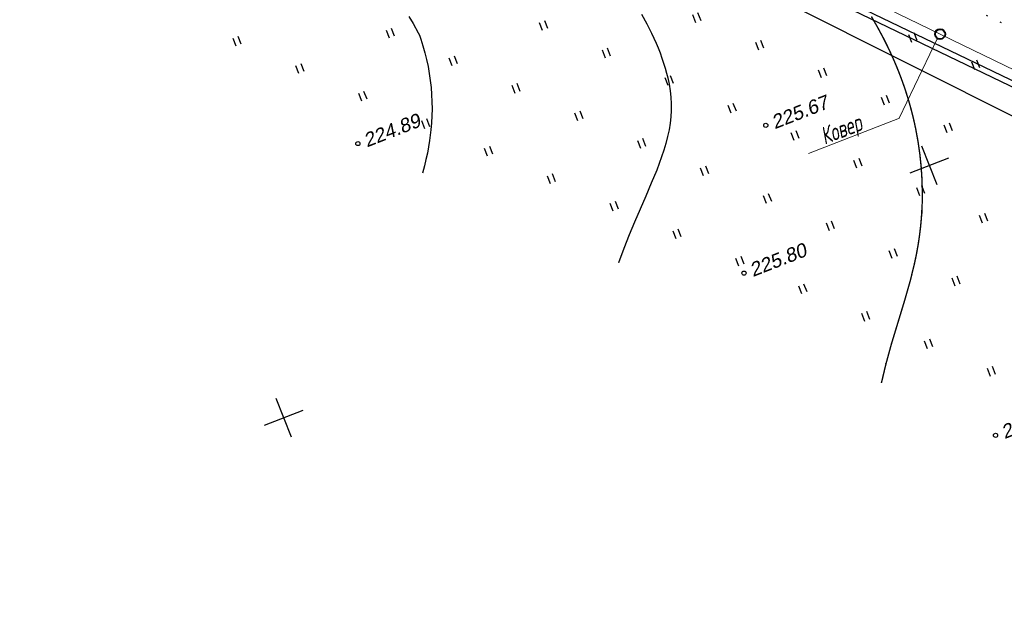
# Model space of a CAD drawing. Header units: millimetres. Extents: x -10 to 1169, y 1 to 1686.
# Tile 151 of 224: x 143 to 214, y 1177 to 1221. Entities that reach past the tile are written whole.
import ezdxf
from ezdxf.enums import TextEntityAlignment as Align
from ezdxf.lldxf.tags import DXFTag

# ---------------------------------------------------------------- set-up
doc = ezdxf.new("R2010")
doc.units = ezdxf.units.MM
doc.linetypes.add('ADOT1', pattern=[1, 0, -1])
doc.linetypes.add('CONTI', pattern=[0])
for name, color, linetype in [('CONTURS', 7, 'Continuous'), ('COORDS', 7, 'Continuous'), ('GPR_PICK', 7, 'Continuous'), ('IZOLINES', 32, 'Continuous'), ('PDIGIT', 170, 'Continuous'), ('PICKETS', 7, 'Continuous'), ('УЧАСТКИ', 7, 'Continuous')]:
    doc.layers.add(name, color=color, linetype=linetype)
doc.layers.add('СВЯЗЬ', color=170, linetype='Связь', lineweight=30)
doc.styles.add('GPR', font='isocpeui.ttf', dxfattribs={"width": 0.8})
doc.styles.get("Standard").update_dxf_attribs({"font": 'arial.ttf'})
tags = doc.linetypes.add('газ', pattern='A,42.7,-5.08,["Г",Standard,S=2.54,R=0,X=-2.54,Y=-1.27],-3.81', length=51.59).pattern_tags.tags
tags[6] = DXFTag(74, 10)
doc.linetypes.add('Связь', pattern='A,12.5,[130,ltypeshp.shx,S=1,R=-30,X=0,Y=0.9],1,[130,ltypeshp.shx,S=1,R=-30,X=0,Y=0.9],1,[130,ltypeshp.shx,S=1,R=-30,X=0,Y=0.9],4.5', length=19)

# ---------------------------------------------------------------- blocks, each defined once
blk = doc.blocks.new('401')
at = {"layer": 'CONTURS'}
for p, q in [((0, 0), (0, 1.2)), ((0.8, 0), (0.8, 1.2))]:
    blk.add_line(p, q, dxfattribs=at)

msp = doc.modelspace()

# ---------------------------------------------------------------- linework, layer by layer
at = {"linetype": 'Continuous', "lineweight": 40}
msp.add_circle((209.26397, 1219.53615), 0.36213, dxfattribs=at)
at = {"layer": 'CONTURS', "color": 1, "linetype": 'газ', "lineweight": 15}
msp.add_line((169.38979, 1238.94893), (291.62496, 1179.4322), dxfattribs=at)
at = {"layer": 'CONTURS', "linetype": 'CONTI', "lineweight": 15}
msp.add_line((209.08991, 1219.22883), (206.30672, 1213.47608), dxfattribs=at)
at = {"layer": 'CONTURS', "color": 0, "linetype": 'CONTI', "lineweight": 15}
msp.add_line((206.33025, 1213.47029), (199.78301, 1210.91112), dxfattribs=at)
at = {"layer": 'CONTURS', "linetype": 'ADOT1', "flags": 128}
msp.add_lwpolyline([(297.40102, 1181.31411), (294.92553, 1182.29069), (292.45464, 1183.27766), (289.98834, 1184.27503), (287.52664, 1185.28278), (285.06954, 1186.30092), (282.61703, 1187.32945), (280.16911, 1188.36838), (277.72579, 1189.41769), (275.28707, 1190.4774), (272.85294, 1191.5475), (270.40831, 1192.63644), (267.96911, 1193.7382), (265.53503, 1194.85179), (263.10571, 1195.97624), (260.68082, 1197.11056), (258.26002, 1198.25377), (255.84298, 1199.40488), (253.42934, 1200.56291), (251.01879, 1201.72689), (248.61097, 1202.89583), (246.26623, 1204.04716), (243.92857, 1205.213), (241.5964, 1206.3901), (239.26813, 1207.57519), (236.94214, 1208.76502), (234.61686, 1209.95632), (232.29069, 1211.14584), (229.96202, 1212.3303), (227.62927, 1213.50646), (225.29084, 1214.67105), (222.92616, 1215.83757), (220.55949, 1217.00006), (218.19082, 1218.15851), (215.82016, 1219.31292), (213.4475, 1220.4633), (211.07285, 1221.60964), (208.69621, 1222.75195), (206.31757, 1223.89023), (203.93693, 1225.02447), (201.5543, 1226.15467)], dxfattribs=at)
at = {"layer": 'COORDS', "lineweight": -2}
for p, q in [((209.04585, 1208.66159), (207.95368, 1211.45572)), ((207.1027, 1209.51257), (209.89683, 1210.60474)), ((162.47698, 1190.45881), (161.38482, 1193.25294)), ((160.53383, 1191.30979), (163.32797, 1192.40196))]:
    msp.add_line(p, q, dxfattribs=at)
at = {"layer": 'IZOLINES'}
for points in [[(187.74023, 1220.96699), (188.10855, 1220.2852), (188.45494, 1219.59236), (188.77605, 1218.8879), (188.92589, 1218.53105), (189.06778, 1218.17105), (189.20101, 1217.80785), (189.32483, 1217.44143), (189.43837, 1217.07183), (189.53602, 1216.7173), (189.61962, 1216.37364), (189.61779, 1216.37824), (189.71376, 1215.91279), (189.78733, 1215.44368), (189.83751, 1214.97196), (189.86293, 1214.49876), (189.86275, 1214.0254), (189.83686, 1213.55328), (189.78771, 1213.09677), (189.71517, 1212.63761), (189.71471, 1212.63506), (189.71377, 1212.62995), (189.71389, 1212.63502), (189.61077, 1212.13515), (189.4847, 1211.64091), (189.33976, 1211.15214), (189.17918, 1210.66846), (189.00595, 1210.18928), (188.82278, 1209.71388), (188.43587, 1208.77153), (188.03376, 1207.8356), (187.22578, 1205.96539), (186.84904, 1205.06302), (186.85034, 1205.06296), (186.44542, 1204.05575), (186.05897, 1203.03996), (186.05871, 1203.03926), (186.0582, 1203.03788)], [(170.94031, 1220.80514), (171.24684, 1220.28837), (171.61752, 1219.62583), (171.62077, 1219.61983), (171.62077, 1219.61983), (171.62077, 1219.61983), (171.71084, 1219.45354)], [(171.71084, 1219.45354), (171.81041, 1219.17142), (171.96397, 1218.68258), (172.10173, 1218.18926), (172.22357, 1217.69197), (172.32934, 1217.19121), (172.41886, 1216.68751), (172.49199, 1216.18137), (172.54857, 1215.67331), (172.58852, 1215.16389), (172.61176, 1214.65364), (172.61829, 1214.1431), (172.60817, 1213.63283), (172.58155, 1213.12335), (172.53861, 1212.61518), (172.44602, 1211.86828), (172.44552, 1211.86495), (172.44552, 1211.86495), (172.44552, 1211.86495), (172.44552, 1211.86494), (172.44726, 1211.86503), (172.36981, 1211.39767), (172.28108, 1210.93247), (172.18113, 1210.47551), (172.06991, 1210.02313), (172.07007, 1210.02351), (171.92724, 1209.50282)]]:
    msp.add_lwpolyline(points, dxfattribs=at)
at = {"layer": 'IZOLINES', "const_width": 0.1}
msp.add_lwpolyline([(204.31261, 1220.79954), (204.76291, 1220.01566), (205.18902, 1219.21874), (205.39249, 1218.81534), (205.58928, 1218.40871), (205.77923, 1217.99888), (205.96214, 1217.58592), (206.13785, 1217.1699), (206.30622, 1216.75091), (206.46711, 1216.32904), (206.62038, 1215.90441), (206.76592, 1215.47713), (206.90364, 1215.04732), (207.03343, 1214.61511), (207.15522, 1214.18064), (207.30818, 1213.5851), (207.30949, 1213.58656), (207.41296, 1213.13601), (207.50937, 1212.68396), (207.67593, 1211.77516), (207.80718, 1210.86111), (207.90264, 1209.94314), (207.96183, 1209.02265), (207.9842, 1208.10106), (207.97943, 1207.53358), (207.96089, 1206.97728), (207.96024, 1206.98095), (207.92133, 1206.32284), (207.86222, 1205.66645), (207.78389, 1205.01229), (207.68671, 1204.36085), (207.57134, 1203.71257), (207.4388, 1203.06775), (207.12832, 1201.78923), (207.11485, 1201.73855), (207.11485, 1201.73854), (207.11485, 1201.73853), (207.11446, 1201.73856), (206.67864, 1200.21467), (205.75633, 1197.18173), (205.35258, 1195.70137), (205.35065, 1195.69381), (205.35065, 1195.69381), (205.35065, 1195.6938), (205.35065, 1195.6938), (205.34973, 1195.6944), (205.03439, 1194.36366), (205.03333, 1194.35886), (205.03333, 1194.35885), (205.03333, 1194.35885), (205.03333, 1194.35885)], dxfattribs=at)
at = {"layer": 'PICKETS', "color": 7, "lineweight": -2}
for centre in [(196.69226, 1212.94622), (167.27094, 1211.63419), (195.1172, 1202.28844), (213.26803, 1190.59169)]:
    msp.add_circle(centre, 0.15, dxfattribs=at)
at = {"layer": 'СВЯЗЬ', "linetype": 'Связь', "lineweight": 30}
msp.add_lwpolyline([(616.9123, 1103.12252), (569.8256, 1099.02841), (568.28017, 1098.86239), (514.39182, 1105.28502), (454.08462, 1117.49511), (407.21441, 1131.60149), (298.78218, 1173.78217), (264.50484, 1188.19206), (215.39982, 1213.15052), (138.06869, 1251.95366), (98.97523, 1260.9492), (66.43231, 1260.92822), (10.51992, 1246.50892)], dxfattribs=at)
at = {"layer": 'УЧАСТКИ', "color": 6, "linetype": 'Continuous', "lineweight": -2}
for p, q in [((137.15043, 1253.00031), (260.64931, 1193.4653)), ((190.54058, 1227.71193), (283.97174, 1182.6648))]:
    msp.add_line(p, q, dxfattribs=at)

# ---------------------------------------------------------------- block references
at = {"layer": 'CONTURS', "lineweight": -2, "xscale": 0.4999999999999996, "yscale": 0.4999999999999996, "zscale": 0.4999999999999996, "rotation": 21.3494687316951}
for p in [(191.64944, 1220.35315), (180.59578, 1219.79038), (169.54213, 1219.22762), (207.23711, 1218.93028), (158.48847, 1218.66486), (196.18345, 1218.36752), (185.1298, 1217.80476), (163.02249, 1216.67923), (174.07614, 1217.242), (211.77112, 1216.94466), (200.71747, 1216.38189), (178.61016, 1215.25637), (189.66381, 1215.81913), (167.5565, 1214.69361), (194.19783, 1213.83351), (205.25148, 1214.39627), (183.14417, 1213.27074), (172.09052, 1212.70798), (209.7855, 1212.41064), (198.73184, 1211.84788), (187.67819, 1211.28512), (176.62453, 1210.72235), (203.26586, 1209.86225), (192.2122, 1209.29949), (181.15855, 1208.73673), (207.79987, 1207.87663), (185.69256, 1206.7511), (196.74622, 1207.31386), (201.28023, 1205.32824), (212.33389, 1205.891), (190.22658, 1204.76548), (205.81425, 1203.34261), (194.76059, 1202.77985), (210.34826, 1201.35699), (199.29461, 1200.79422), (203.82862, 1198.8086), (208.36263, 1196.82297), (212.89665, 1194.83735)]:
    msp.add_blockref('401', p, dxfattribs=at)

# ---------------------------------------------------------------- texts
at = {"layer": 'GPR_PICK', "style": 'GPR', "width": 0.7}
msp.add_text('Ковер', height=1.25, rotation=21.3494687, dxfattribs=at).set_placement((202.34833, 1212.0927), align=Align.CENTER)
at = {"layer": 'PDIGIT', "color": 7, "lineweight": -2, "oblique": 10}
for s, p in [('225.67', (197.33998, 1212.66256)), ('224.89', (167.91866, 1211.35053)), ('225.80', (195.76492, 1202.00478)), ('226.13', (213.91575, 1190.30803))]:
    msp.add_text(s, height=1, rotation=21.3494687, dxfattribs=at).set_placement(p)

doc.saveas('drawing.dxf')
